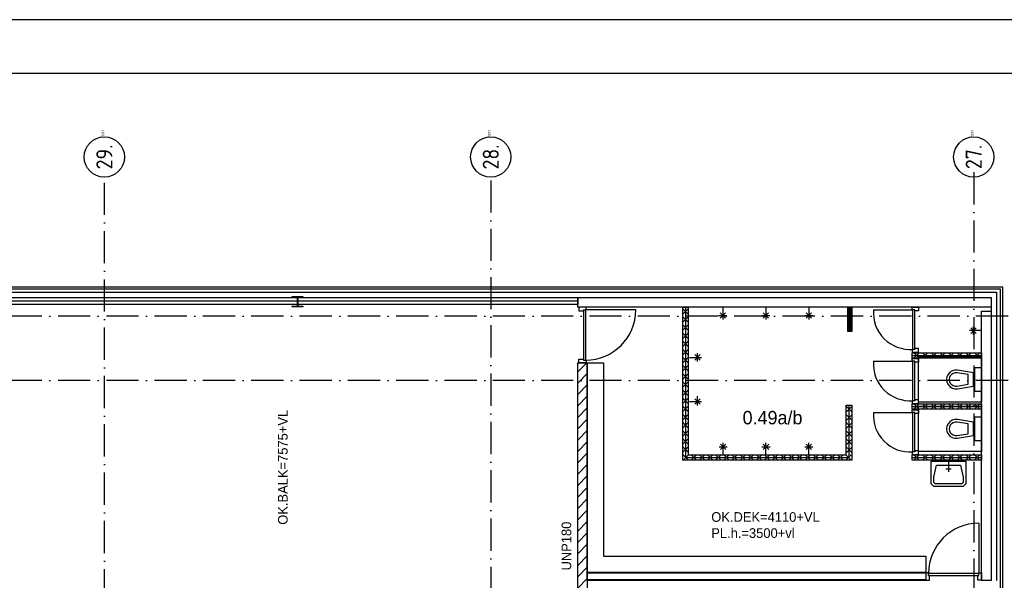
# Model space of a CAD drawing. Header units: millimetres. Extents: x -6587 to 170951, y 244 to 951952.
# Tile 64 of 102: x 66046 to 84394, y 941505 to 951952. Entities that reach past the tile are written whole.
import ezdxf
from ezdxf.enums import TextEntityAlignment as Align

# ---------------------------------------------------------------- set-up
doc = ezdxf.new("R2010")
doc.units = ezdxf.units.MM
doc.header["$LTSCALE"] = 100
doc.linetypes.add('DASHDOT', pattern=[9, 6, -1.5, 0, -1.5])
doc.layers.get('0').update_dxf_attribs({"linetype": 'CONTINUOUS'})
for name, color, linetype in [('00KAD025', 2, 'CONTINUOUS'), ('00KAD070', 5, 'CONTINUOUS'), ('AL$7----_STRAMIEN', 1, 'DASHDOT'), ('ALN-----_BLOCKNAAM', 2, 'CONTINUOUS'), ('ALXA7---_KALKZVUIL', 1, 'CONTINUOUS'), ('ALXAC---_LICHTBETON', 1, 'CONTINUOUS'), ('BOUW', 8, 'CONTINUOUS')]:
    doc.layers.add(name, color=color, linetype=linetype)
doc.styles.add('BURO-018', font='BUROFONT.shx', dxfattribs={"height": 180})
doc.styles.add('BURO-025', font='BUROFONT.shx', dxfattribs={"height": 250})
doc.styles.get("Standard").update_dxf_attribs({"font": 'iso.shx'})

# ---------------------------------------------------------------- blocks, each defined once
blk = doc.blocks.new('1011')
at = {"layer": 'AL$7----_STRAMIEN', "color": 7, "linetype": 'Continuous'}
blk.add_circle((-750, 0), 750, dxfattribs=at)
at = {"layer": 'AL$7----_STRAMIEN', "color": 3, "linetype": 'Continuous'}
blk.add_attdef('STR-NAAM', text='', height=600, rotation=360, dxfattribs=at).set_placement((-750, 0), align=Align.MIDDLE)
at = {"layer": 'ALN-----_BLOCKNAAM', "linetype": 'Continuous'}
blk.add_text('1011', height=100, dxfattribs=at).set_placement((0, 0))
blk = doc.blocks.new('HEA200')
at = {"color": 0, "linetype": 'Continuous'}
blk.add_lwpolyline([(3.25, 67, -0.41421356), (21.25, 85), (100, 85), (100, 95), (-100, 95), (-100, 85), (-21.25, 85, -0.41421356), (-3.25, 67), (-3.25, -67, -0.41421356), (-21.25, -85), (-100, -85), (-100, -95), (100, -95), (100, -85), (21.25, -85, -0.41421356), (3.25, -67)], format="xyb", close=True, dxfattribs=at)
blk = doc.blocks.new('*U46')
at = {"layer": 'ALXA7---_KALKZVUIL', "color": 0}
for p, q in [((28399, 75148), (28299, 75248)), ((28399, 75248), (28299, 75148)), ((28399, 74996), (28299, 75096)), ((28399, 75096), (28299, 74996)), ((28399, 74845), (28299, 74945)), ((28399, 74945), (28299, 74845)), ((28399, 74693), (28299, 74793)), ((28399, 74793), (28299, 74693)), ((28399, 74541), (28299, 74641)), ((28399, 74641), (28299, 74541)), ((28399, 74390), (28299, 74490)), ((28399, 74490), (28299, 74390)), ((28399, 74238), (28299, 74338)), ((28399, 74338), (28299, 74238)), ((28399, 74087), (28299, 74187)), ((28399, 74187), (28299, 74087)), ((28399, 73935), (28299, 74035)), ((28399, 74035), (28299, 73935)), ((28399, 73784), (28299, 73884)), ((28399, 73884), (28299, 73784)), ((28399, 73632), (28299, 73732)), ((28399, 73732), (28299, 73632)), ((28399, 73481), (28299, 73581)), ((28399, 73581), (28299, 73481)), ((28399, 73329), (28299, 73429)), ((28399, 73429), (28299, 73329)), ((31344, 73423), (31444, 73323)), ((31344, 73323), (31444, 73423)), ((28399, 73177), (28299, 73277)), ((28399, 73277), (28299, 73177)), ((31344, 73271), (31444, 73171)), ((31344, 73171), (31444, 73271)), ((28399, 73026), (28299, 73126)), ((28399, 73126), (28299, 73026)), ((31344, 73120), (31444, 73020)), ((31344, 73020), (31444, 73120)), ((28399, 72874), (28299, 72974)), ((28399, 72974), (28299, 72874)), ((31344, 72968), (31444, 72868)), ((31344, 72868), (31444, 72968)), ((28399, 72723), (28299, 72823)), ((28399, 72823), (28299, 72723)), ((28399, 72571), (28299, 72671)), ((28399, 72671), (28299, 72571)), ((31344, 72816), (31444, 72716)), ((31344, 72716), (31444, 72816)), ((31344, 72665), (31444, 72565)), ((31344, 72565), (31444, 72665)), ((28402, 72523), (28302, 72423)), ((28302, 72523), (28402, 72423)), ((28554, 72523), (28454, 72423)), ((28454, 72523), (28554, 72423)), ((28706, 72523), (28606, 72423)), ((28606, 72523), (28706, 72423)), ((28857, 72523), (28757, 72423)), ((28757, 72523), (28857, 72423)), ((29009, 72523), (28909, 72423)), ((28909, 72523), (29009, 72423)), ((29160, 72523), (29060, 72423)), ((29060, 72523), (29160, 72423)), ((29312, 72523), (29212, 72423)), ((29212, 72523), (29312, 72423)), ((29463, 72523), (29363, 72423)), ((29363, 72523), (29463, 72423)), ((29615, 72523), (29515, 72423)), ((29515, 72523), (29615, 72423)), ((29767, 72523), (29667, 72423)), ((29667, 72523), (29767, 72423)), ((29918, 72523), (29818, 72423)), ((29818, 72523), (29918, 72423)), ((30070, 72523), (29970, 72423)), ((29970, 72523), (30070, 72423)), ((30221, 72523), (30121, 72423)), ((30121, 72523), (30221, 72423)), ((30373, 72523), (30273, 72423)), ((30273, 72523), (30373, 72423)), ((30524, 72523), (30424, 72423)), ((30424, 72523), (30524, 72423)), ((30676, 72523), (30576, 72423)), ((30576, 72523), (30676, 72423)), ((30827, 72523), (30727, 72423)), ((30727, 72523), (30827, 72423)), ((30979, 72523), (30879, 72423)), ((30879, 72523), (30979, 72423)), ((31131, 72523), (31031, 72423)), ((31031, 72523), (31131, 72423)), ((31282, 72523), (31182, 72423)), ((31182, 72523), (31282, 72423)), ((31434, 72523), (31334, 72423)), ((31334, 72523), (31434, 72423))]:
    blk.add_line(p, q, dxfattribs=at)
blk = doc.blocks.new('*U44')
at = {"layer": 'ALXA7---_KALKZVUIL', "color": 0}
for p, q in [((28399, 75148), (28299, 75248)), ((28399, 75248), (28299, 75148)), ((28399, 74996), (28299, 75096)), ((28399, 75096), (28299, 74996)), ((28399, 74845), (28299, 74945)), ((28399, 74945), (28299, 74845)), ((28399, 74693), (28299, 74793)), ((28399, 74793), (28299, 74693)), ((28399, 74541), (28299, 74641)), ((28399, 74641), (28299, 74541)), ((28399, 74390), (28299, 74490)), ((28399, 74490), (28299, 74390)), ((28399, 74238), (28299, 74338)), ((28399, 74338), (28299, 74238)), ((28399, 74087), (28299, 74187)), ((28399, 74187), (28299, 74087)), ((28399, 73935), (28299, 74035)), ((28399, 74035), (28299, 73935)), ((28399, 73784), (28299, 73884)), ((28399, 73884), (28299, 73784)), ((28399, 73632), (28299, 73732)), ((28399, 73732), (28299, 73632)), ((28399, 73481), (28299, 73581)), ((28399, 73581), (28299, 73481)), ((28399, 73329), (28299, 73429)), ((28399, 73429), (28299, 73329)), ((31344, 73423), (31444, 73323)), ((31344, 73323), (31444, 73423)), ((28399, 73177), (28299, 73277)), ((28399, 73277), (28299, 73177)), ((31344, 73271), (31444, 73171)), ((31344, 73171), (31444, 73271)), ((28399, 73026), (28299, 73126)), ((28399, 73126), (28299, 73026)), ((31344, 73120), (31444, 73020)), ((31344, 73020), (31444, 73120)), ((28399, 72874), (28299, 72974)), ((28399, 72974), (28299, 72874)), ((31344, 72968), (31444, 72868)), ((31344, 72868), (31444, 72968)), ((28399, 72723), (28299, 72823)), ((28399, 72823), (28299, 72723)), ((28399, 72571), (28299, 72671)), ((28399, 72671), (28299, 72571)), ((31344, 72816), (31444, 72716)), ((31344, 72716), (31444, 72816)), ((31344, 72665), (31444, 72565)), ((31344, 72565), (31444, 72665)), ((28402, 72523), (28302, 72423)), ((28302, 72523), (28402, 72423)), ((28554, 72523), (28454, 72423)), ((28454, 72523), (28554, 72423)), ((28706, 72523), (28606, 72423)), ((28606, 72523), (28706, 72423)), ((28857, 72523), (28757, 72423)), ((28757, 72523), (28857, 72423)), ((29009, 72523), (28909, 72423)), ((28909, 72523), (29009, 72423)), ((29160, 72523), (29060, 72423)), ((29060, 72523), (29160, 72423)), ((29312, 72523), (29212, 72423)), ((29212, 72523), (29312, 72423)), ((29463, 72523), (29363, 72423)), ((29363, 72523), (29463, 72423)), ((29615, 72523), (29515, 72423)), ((29515, 72523), (29615, 72423)), ((29767, 72523), (29667, 72423)), ((29667, 72523), (29767, 72423)), ((29918, 72523), (29818, 72423)), ((29818, 72523), (29918, 72423)), ((30070, 72523), (29970, 72423)), ((29970, 72523), (30070, 72423)), ((30221, 72523), (30121, 72423)), ((30121, 72523), (30221, 72423)), ((30373, 72523), (30273, 72423)), ((30273, 72523), (30373, 72423)), ((30524, 72523), (30424, 72423)), ((30424, 72523), (30524, 72423)), ((30676, 72523), (30576, 72423)), ((30576, 72523), (30676, 72423)), ((30827, 72523), (30727, 72423)), ((30727, 72523), (30827, 72423)), ((30979, 72523), (30879, 72423)), ((30879, 72523), (30979, 72423)), ((31131, 72523), (31031, 72423)), ((31031, 72523), (31131, 72423)), ((31282, 72523), (31182, 72423)), ((31182, 72523), (31282, 72423)), ((31434, 72523), (31334, 72423)), ((31334, 72523), (31434, 72423))]:
    blk.add_line(p, q, dxfattribs=at)
blk = doc.blocks.new('*U39')
at = {"layer": 'ALXAC---_LICHTBETON', "color": 0}
for p, q in [((31557, 75326), (31487, 75396)), ((31557, 75396), (31487, 75326)), ((31557, 75176), (31487, 75246)), ((31557, 75246), (31487, 75176)), ((31557, 75026), (31487, 75096)), ((31557, 75096), (31487, 75026))]:
    blk.add_line(p, q, dxfattribs=at)

msp = doc.modelspace()

# ---------------------------------------------------------------- hatches: boundary and pattern name
at = {"layer": 'BOUW'}
h = msp.add_hatch(dxfattribs=at)
h.set_pattern_fill('PREFBET', color=256, style=0)
h.set_pattern_definition([(45, (50105.92, 871110.6), (-106.06602, 106.06602), [])])
h.paths.add_polyline_path([(76623.6, 945559.5), (76623.6, 935411.7), (76443.6, 935411.7), (76443.6, 945559.5)])
h = msp.add_hatch(dxfattribs=at)
h.set_pattern_fill('PREFBET', color=256, style=0)
h.set_pattern_definition([(45, (50105.92, 871110.6), (-106.06602, 106.06602), [])])
h.paths.add_polyline_path([(76623.6, 945559.5), (76623.6, 935411.7), (76443.6, 935411.7), (76443.6, 945559.5)])

# ---------------------------------------------------------------- linework, layer by layer
at = {"layer": '00KAD025', "linetype": 'Continuous'}
msp.add_line((170950.7, 951952.4), (25314.7, 951952.4), dxfattribs=at)
at = {"layer": '00KAD070', "linetype": 'Continuous'}
msp.add_line((169950.7, 950952.4), (26314.7, 950952.4), dxfattribs=at)
at = {"layer": 'AL$7----_STRAMIEN', "color": 1}
for p, q in [((67623.6, 877205.8), (67623.6, 949020.5)), ((74823.6, 948957), (74823.6, 883660.9)), ((83823.6, 949110.9), (83823.6, 935356)), ((83823.6, 949110.9), (83823.6, 935374)), ((135768.3, 946427.5), (54713.7, 946427.5)), ((135768.3, 945227.5), (54689.6, 945227.5)), ((135768.3, 945227.5), (54693, 945227.5))]:
    msp.add_line(p, q, dxfattribs=at)
at = {"layer": 'BOUW'}
for p, q in [((84363.6, 946967.5), (54793.6, 946967.5)), ((84363.6, 929148.5), (84363.6, 946967.5)), ((79149.6, 946592.5), (79149.6, 946367.5)), ((79949.6, 946592.5), (79949.6, 946367.5)), ((80749.6, 946592.5), (80749.6, 946367.5)), ((81514.6, 946592.5), (81514.6, 946142.5)), ((83967.6, 946592.5), (82767.6, 946592.5)), ((83967.6, 946592.5), (82767.6, 946592.5)), ((83967.6, 946592.5), (82767.6, 946592.5)), ((79074.6, 946442.5), (79224.6, 946442.5)), ((79099.6, 946492.5), (79199.6, 946392.5)), ((79099.6, 946392.5), (79199.6, 946492.5)), ((79874.6, 946442.5), (80024.6, 946442.5)), ((79899.6, 946492.5), (79999.6, 946392.5)), ((79899.6, 946392.5), (79999.6, 946492.5)), ((80674.6, 946442.5), (80824.6, 946442.5)), ((80699.6, 946492.5), (80799.6, 946392.5)), ((80699.6, 946392.5), (80799.6, 946492.5)), ((82688.6, 945808.5), (82688.6, 946542.5)), ((82728.6, 945808.5), (82728.6, 946542.5)), ((82728.6, 945825.5), (82728.6, 945808.5)), ((82791.6, 945825.5), (82728.6, 945825.5)), ((82791.6, 945758.5), (82791.6, 945825.5)), ((82677.6, 945808.5), (82677.6, 945758.5)), ((82728.6, 945808.5), (82677.6, 945808.5)), ((82677.6, 945758.5), (82791.6, 945758.5)), ((82677.6, 945742.5), (83967.6, 945742.5)), ((82677.6, 945742.5), (83967.6, 945742.5)), ((82677.6, 945642.5), (82677.6, 945742.5)), ((82677.6, 945642.5), (82677.6, 945742.5)), ((82677.6, 945692.5), (83967.6, 945692.5)), ((83967.6, 945642.5), (82677.6, 945642.5)), ((83967.6, 945642.5), (82677.6, 945642.5)), ((82677.6, 945586.2), (82677.6, 945636.2)), ((82677.6, 945636.2), (82791.6, 945636.2)), ((82708.2, 945742.5), (82808.2, 945642.5)), ((82808.2, 945742.5), (82708.2, 945642.5)), ((82708.2, 945742.5), (82808.2, 945642.5)), ((82791.6, 945672.5), (83967.6, 945672.5)), ((82791.6, 944822.5), (82791.6, 945672.5)), ((82791.6, 945636.2), (82791.6, 945569.2)), ((82869.5, 945742.5), (82969.5, 945642.5)), ((82969.5, 945742.5), (82869.5, 945642.5)), ((82869.5, 945742.5), (82969.5, 945642.5)), ((82969.5, 945742.5), (82869.5, 945642.5)), ((83030.7, 945742.5), (83130.7, 945642.5)), ((83130.7, 945742.5), (83030.7, 945642.5)), ((83030.7, 945742.5), (83130.7, 945642.5)), ((83130.7, 945742.5), (83030.7, 945642.5)), ((83192, 945742.5), (83292, 945642.5)), ((83292, 945742.5), (83192, 945642.5)), ((83192, 945742.5), (83292, 945642.5)), ((83292, 945742.5), (83192, 945642.5)), ((83353.2, 945742.5), (83453.2, 945642.5)), ((83453.2, 945742.5), (83353.2, 945642.5)), ((83353.2, 945742.5), (83453.2, 945642.5)), ((83453.2, 945742.5), (83353.2, 945642.5)), ((83514.5, 945742.5), (83614.5, 945642.5)), ((83614.5, 945742.5), (83514.5, 945642.5)), ((83514.5, 945742.5), (83614.5, 945642.5)), ((83614.5, 945742.5), (83514.5, 945642.5)), ((83675.7, 945742.5), (83775.7, 945642.5)), ((83775.7, 945742.5), (83675.7, 945642.5)), ((83675.7, 945742.5), (83775.7, 945642.5)), ((83775.7, 945742.5), (83675.7, 945642.5)), ((83837, 945742.5), (83937, 945642.5)), ((83937, 945742.5), (83837, 945642.5)), ((83837, 945742.5), (83937, 945642.5)), ((83937, 945742.5), (83837, 945642.5)), ((83967.6, 945742.5), (83967.6, 945642.5)), ((83967.6, 945742.5), (83967.6, 945642.5)), ((83967.6, 945672.5), (83967.6, 944822.5)), ((81954.6, 945586.2), (82688.6, 945586.2)), ((82728.6, 945586.2), (82677.6, 945586.2)), ((82688.6, 944852.2), (82688.6, 945586.2)), ((82728.6, 945569.2), (82728.6, 945586.2)), ((82728.6, 944852.2), (82728.6, 945586.2)), ((82791.6, 945569.2), (82728.6, 945569.2)), ((83392.6, 945297.5), (83392.6, 945297.5)), ((83717.6, 945338), (83512.4, 945371)), ((83817.6, 945372.5), (83520.4, 945420.3)), ((83567.6, 945422.5), (83567.6, 945422.5)), ((83717.6, 945157.1), (83717.6, 945338)), ((83817.6, 945122.5), (83817.6, 945372.5)), ((83512.4, 945124.1), (83717.6, 945157.1)), ((83520.4, 945074.8), (83817.6, 945122.5)), ((78674.4, 944760), (78674.4, 944935)), ((78524.4, 944835), (78749.4, 944835)), ((78624.4, 944785), (78724.4, 944885)), ((78724.4, 944785), (78624.4, 944885)), ((82677.6, 944852.2), (82677.6, 944802.2)), ((82728.6, 944852.2), (82677.6, 944852.2)), ((82677.6, 944802.2), (82791.6, 944802.2)), ((82677.6, 944792.5), (83967.6, 944792.5)), ((82677.6, 944792.5), (83967.6, 944792.5)), ((82677.6, 944692.5), (82677.6, 944792.5)), ((82677.6, 944692.5), (82677.6, 944792.5)), ((82677.6, 944742.5), (83967.6, 944742.5)), ((82708.2, 944792.5), (82808.2, 944692.5)), ((82808.2, 944792.5), (82708.2, 944692.5)), ((82708.2, 944792.5), (82808.2, 944692.5)), ((82808.2, 944792.5), (82708.2, 944692.5)), ((82728.6, 944869.2), (82728.6, 944852.2)), ((82791.6, 944869.2), (82728.6, 944869.2)), ((82791.6, 944802.2), (82791.6, 944869.2)), ((83967.6, 944822.5), (82791.6, 944822.5)), ((82791.6, 943902.5), (82791.6, 944752.5)), ((82791.6, 944752.5), (83967.6, 944752.5)), ((82869.5, 944792.5), (82969.5, 944692.5)), ((82969.5, 944792.5), (82869.5, 944692.5)), ((82869.5, 944792.5), (82969.5, 944692.5)), ((82969.5, 944792.5), (82869.5, 944692.5)), ((83030.7, 944792.5), (83130.7, 944692.5)), ((83130.7, 944792.5), (83030.7, 944692.5)), ((83030.7, 944792.5), (83130.7, 944692.5)), ((83130.7, 944792.5), (83030.7, 944692.5)), ((83192, 944792.5), (83292, 944692.5)), ((83292, 944792.5), (83192, 944692.5)), ((83192, 944792.5), (83292, 944692.5)), ((83292, 944792.5), (83192, 944692.5)), ((83353.2, 944792.5), (83453.2, 944692.5)), ((83453.2, 944792.5), (83353.2, 944692.5)), ((83353.2, 944792.5), (83453.2, 944692.5)), ((83453.2, 944792.5), (83353.2, 944692.5)), ((83514.5, 944792.5), (83614.5, 944692.5)), ((83614.5, 944792.5), (83514.5, 944692.5)), ((83514.5, 944792.5), (83614.5, 944692.5)), ((83614.5, 944792.5), (83514.5, 944692.5)), ((83675.7, 944792.5), (83775.7, 944692.5)), ((83775.7, 944792.5), (83675.7, 944692.5)), ((83675.7, 944792.5), (83775.7, 944692.5)), ((83775.7, 944792.5), (83675.7, 944692.5)), ((83837, 944792.5), (83937, 944692.5)), ((83937, 944792.5), (83837, 944692.5)), ((83837, 944792.5), (83937, 944692.5)), ((83937, 944792.5), (83837, 944692.5)), ((83967.6, 944792.5), (83967.6, 943892.5)), ((83967.6, 944792.5), (83967.6, 944692.5)), ((83967.6, 944792.5), (83967.6, 944692.5)), ((83967.6, 944752.5), (83967.6, 943902.5)), ((81954.6, 944632), (82688.6, 944632)), ((83967.6, 944692.5), (82677.6, 944692.5)), ((83967.6, 944692.5), (82677.6, 944692.5)), ((82677.6, 944632), (82677.6, 944682)), ((82677.6, 944682), (82791.6, 944682)), ((82728.6, 944632), (82677.6, 944632)), ((82688.6, 943898), (82688.6, 944632)), ((82728.6, 943898), (82728.6, 944632)), ((82728.6, 944615), (82728.6, 944632)), ((82791.6, 944615), (82728.6, 944615)), ((82791.6, 944682), (82791.6, 944615)), ((83392.6, 944377.5), (83392.6, 944377.5)), ((83717.6, 944418), (83512.4, 944451)), ((83817.6, 944452.5), (83520.4, 944500.3)), ((83567.6, 944502.5), (83567.6, 944502.5)), ((83717.6, 944237.1), (83717.6, 944418)), ((83817.6, 944202.5), (83817.6, 944452.5)), ((83512.4, 944204.1), (83717.6, 944237.1)), ((83520.4, 944154.8), (83817.6, 944202.5)), ((82677.6, 943898), (82677.6, 943848)), ((82728.6, 943898), (82677.6, 943898)), ((82677.6, 943848), (82791.6, 943848)), ((82677.6, 943842.5), (83967.6, 943842.5)), ((82677.6, 943842.5), (83967.6, 943842.5)), ((82677.6, 943742.5), (82677.6, 943842.5)), ((82677.6, 943742.5), (82677.6, 943842.5)), ((82708.2, 943842.5), (82808.2, 943742.5)), ((82808.2, 943842.5), (82708.2, 943742.5)), ((82708.2, 943842.5), (82808.2, 943742.5)), ((82808.2, 943842.5), (82708.2, 943742.5)), ((82728.6, 943915), (82728.6, 943898)), ((82791.6, 943915), (82728.6, 943915)), ((82791.6, 943848), (82791.6, 943915)), ((83967.6, 943902.5), (82791.6, 943902.5)), ((82869.5, 943842.5), (82969.5, 943742.5)), ((82969.5, 943842.5), (82869.5, 943742.5)), ((82869.5, 943842.5), (82969.5, 943742.5)), ((82969.5, 943842.5), (82869.5, 943742.5)), ((83030.7, 943842.5), (83130.7, 943742.5)), ((83130.7, 943842.5), (83030.7, 943742.5)), ((83030.7, 943842.5), (83130.7, 943742.5)), ((83130.7, 943842.5), (83030.7, 943742.5)), ((83192, 943842.5), (83292, 943742.5)), ((83292, 943842.5), (83192, 943742.5)), ((83192, 943842.5), (83292, 943742.5)), ((83292, 943842.5), (83192, 943742.5)), ((83353.2, 943842.5), (83453.2, 943742.5)), ((83453.2, 943842.5), (83353.2, 943742.5)), ((83353.2, 943842.5), (83453.2, 943742.5)), ((83453.2, 943842.5), (83353.2, 943742.5)), ((83514.5, 943842.5), (83614.5, 943742.5)), ((83614.5, 943842.5), (83514.5, 943742.5)), ((83514.5, 943842.5), (83614.5, 943742.5)), ((83614.5, 943842.5), (83514.5, 943742.5)), ((83675.7, 943842.5), (83775.7, 943742.5)), ((83775.7, 943842.5), (83675.7, 943742.5)), ((83675.7, 943842.5), (83775.7, 943742.5)), ((83775.7, 943842.5), (83675.7, 943742.5)), ((83837, 943842.5), (83937, 943742.5)), ((83937, 943842.5), (83837, 943742.5)), ((83837, 943842.5), (83937, 943742.5)), ((83937, 943842.5), (83837, 943742.5)), ((83967.6, 943842.5), (83967.6, 943742.5)), ((83967.6, 943842.5), (83967.6, 943742.5)), ((82677.6, 943792.5), (83967.6, 943792.5)), ((83967.6, 943742.5), (82677.6, 943742.5)), ((83967.6, 943742.5), (82677.6, 943742.5)), ((83028, 943726.2), (83678, 943726.2)), ((83028, 943426.2), (83028, 943726.2)), ((83078, 943426.2), (83128, 943651.2)), ((83128, 943651.2), (83578, 943651.2)), ((83353, 943726.2), (83353, 943526.2)), ((83578, 943651.2), (83628, 943426.2)), ((83678, 943726.2), (83678, 943426.2)), ((83403, 943576.2), (83303, 943576.2)), ((83028, 943301.2), (83028, 943426.2)), ((83078, 943251.2), (83028, 943301.2)), ((83078, 943326.2), (83078, 943426.2)), ((83103, 943301.2), (83078, 943326.2)), ((83628, 943251.2), (83078, 943251.2)), ((83603, 943301.2), (83103, 943301.2)), ((83628, 943326.2), (83603, 943301.2)), ((83628, 943426.2), (83628, 943326.2)), ((83678, 943301.2), (83628, 943251.2)), ((83678, 943426.2), (83678, 943301.2)), ((82983.6, 941595.2), (83917.6, 941595.2))]:
    msp.add_line(p, q, dxfattribs=at)
for points in [[(84222.6, 940718.7), (84363.6, 940718.7), (84363.6, 946967.5), (54768.6, 946967.5), (54768.6, 912737.5), (67303.6, 912741.7)], [(84222.6, 940758.7), (84323.6, 940758.7), (84323.6, 946927.5), (54808.6, 946927.5), (54808.6, 912777.6), (67303.6, 912781.7)], [(67423.6, 912557.5), (67423.6, 912853.5), (54884.6, 912853.5), (54884.6, 946872.5), (76443.6, 946872.5)], [(67523.6, 912557.5), (67523.6, 912953.5), (54984.6, 912953.5), (54984.6, 946772.5), (76443.6, 946772.5)], [(76443.6, 946872.5), (84247.6, 946872.5), (84247.6, 941501.7)], [(76443.6, 946772.5), (84147.6, 946772.5), (84147.6, 941501.7)], [(67523.6, 913028.5), (55059.6, 913028.5), (55059.6, 946710), (76443.6, 946710)], [(76603.1, 946592.5), (76464.1, 946592.5), (76464.1, 946525.5), (76552.1, 946525.5), (76552.1, 946542.5), (76603.1, 946542.5), (76603.1, 946592.5)], [(78454.6, 946592.5), (78454.6, 943792.4), (81499.6, 943792.4), (81499.6, 944767.5)], [(82677.6, 946592.5), (82791.6, 946592.5), (82791.6, 946525.5), (82728.6, 946525.5), (82728.6, 946542.5), (82677.6, 946542.5), (82677.6, 946592.5)], [(76552.1, 946542.5), (76552.1, 945608.5)], [(77526.1, 946542.5), (76592.1, 946542.5)], [(76592.1, 946542.5), (76592.1, 945608.5)], [(81954.6, 946542.5), (82688.6, 946542.5)], [(83867.6, 946107.4), (83767.6, 946207.4)], [(83767.6, 946107.4), (83867.6, 946207.4)], [(83817.6, 946082.4), (83817.6, 946232.4)], [(83967.6, 946157.4), (83742.6, 946157.4)], [(78524.4, 945660), (78749.4, 945660)], [(78624.4, 945610), (78724.4, 945710)], [(78724.4, 945610), (78624.4, 945710)], [(78674.4, 945585), (78674.4, 945735)], [(76603.1, 945558.5), (76464.1, 945558.5), (76464.1, 945625.5), (76552.1, 945625.5), (76552.1, 945608.5), (76603.1, 945608.5), (76603.1, 945558.5)], [(83967.6, 945022.5), (83842.6, 945022.5), (83842.6, 945472.5), (83967.6, 945472.5), (83967.6, 945022.5)], [(83967.6, 944102.5), (83842.6, 944102.5), (83842.6, 944552.5), (83967.6, 944552.5), (83967.6, 944102.5)], [(79077.9, 943991.4), (79227.9, 943991.4)], [(79102.9, 943941.4), (79202.9, 944041.4)], [(79102.9, 944041.4), (79202.9, 943941.4)], [(79152.9, 943841.4), (79152.9, 944066.4)], [(79877.9, 943991.4), (80027.9, 943991.4)], [(79902.9, 943941.4), (80002.9, 944041.4)], [(79902.9, 944041.4), (80002.9, 943941.4)], [(79952.9, 943841.4), (79952.9, 944066.4)], [(80677.9, 943991.4), (80827.9, 943991.4)], [(80702.9, 943941.4), (80802.9, 944041.4)], [(80702.9, 944041.4), (80802.9, 943941.4)], [(80752.9, 943841.4), (80752.9, 944066.4)], [(83917.6, 942569.2), (83917.6, 941635.2)], [(82933.6, 941636.7), (76623.6, 941636.7)], [(82933.6, 941646.2), (82933.6, 941507.2), (83000.6, 941507.2), (83000.6, 941595.2), (82983.6, 941595.2), (82983.6, 941646.2), (82933.6, 941646.2)], [(82983.6, 941635.2), (83917.6, 941635.2)], [(83967.6, 941646.2), (83967.6, 941507.2), (83900.6, 941507.2), (83900.6, 941595.2), (83917.6, 941595.2), (83917.6, 941646.2), (83967.6, 941646.2)], [(82933.6, 941516.7), (76623.6, 941516.7)]]:
    msp.add_lwpolyline(points, dxfattribs=at)
for points in [[(67523.6, 912966), (54997.1, 912966), (54997.1, 946772.5), (76443.6, 946772.5), (76443.6, 946647.5), (55122.1, 946647.5), (55122.1, 913091), (67523.6, 913091)], [(76443.6, 946772.5), (84147.6, 946772.5), (84147.6, 946592.5), (76443.6, 946592.5)], [(78504.6, 946592.5), (78504.6, 943842.4), (81449.6, 943842.4), (81449.6, 944767.5), (81549.6, 944767.5), (81549.6, 943742.4), (78404.6, 943742.4), (78404.6, 946592.5)], [(78504.6, 946592.5), (78504.6, 943842.4), (81449.6, 943842.4), (81449.6, 944767.5), (81549.6, 944767.5), (81549.6, 943742.4), (78404.6, 943742.4), (78404.6, 946592.5)], [(81549.6, 946592.5), (81549.6, 946142.5), (81479.6, 946142.5), (81479.6, 946592.5)], [(83967.6, 941501.7), (83967.6, 946520.6), (84147.6, 946520.6), (84147.6, 941501.7)], [(76623.6, 945559.5), (76623.6, 935411.7), (76443.6, 935411.7), (76443.6, 945559.5)], [(76623.6, 945559.5), (76623.6, 935411.7), (76443.6, 935411.7), (76443.6, 945559.5)], [(76623.6, 945559.5), (76923.6, 945559.5), (76923.6, 941951.7), (82933.6, 941951.7), (82933.6, 941651.7), (76623.6, 941651.7)], [(82933.6, 941501.7), (76623.6, 941501.7), (76623.6, 941651.7), (82933.6, 941651.7)]]:
    msp.add_lwpolyline(points, close=True, dxfattribs=at)
at = {"layer": 'BOUW', "const_width": 70}
msp.add_lwpolyline([(81514.6, 946592.5), (81514.6, 946142.5)], dxfattribs=at)
at = {"layer": 'BOUW'}
for centre, radius, start, end in [((76592.1, 946542.5), 934, 270, 0), ((82638.6, 946492.5), 685.8, 175.8145, 274.1855), ((82638.6, 945536.1), 685.8, 175.8145, 274.1855), ((83492.6, 945247.5), 175, 80.86729, 279.13271), ((83492.6, 945247.5), 125, 80.86729, 279.13271), ((82638.6, 944582), 685.8, 175.8145, 274.1855), ((83492.6, 944327.5), 175, 80.86729, 279.13271), ((83492.6, 944327.5), 125, 80.86729, 279.13271), ((83917.6, 941635.2), 934, 90, 180)]:
    msp.add_arc(centre, radius, start, end, dxfattribs=at)

# ---------------------------------------------------------------- block references
at = {"layer": 'AL$7----_STRAMIEN', "xscale": 0.5, "yscale": 0.5, "zscale": 0.5, "rotation": 90}
for p, values in [((67623.6, 949768.6), {'STR-NAAM': '29.'}), ((67623.6, 949768.6), {'STR-NAAM': '29.'}), ((74823.6, 949768.6), {'STR-NAAM': '28.'}), ((74823.6, 949768.6), {'STR-NAAM': '28.'}), ((83823.6, 949768.6), {'STR-NAAM': '27.'}), ((83823.6, 949768.6), {'STR-NAAM': '27.'})]:
    msp.add_blockref('1011', p, dxfattribs=at).add_auto_attribs(values)
at = {"layer": 'BOUW', "xscale": -1}
msp.add_blockref('HEA200', (71223.6, 946697.5), dxfattribs=at)
at = {"layer": 'BOUW'}
for name, p in [('*U46', (50105.9, 871319)), ('*U44', (50105.9, 871319)), ('*U39', (49992.8, 871156.5))]:
    msp.add_blockref(name, p, dxfattribs=at)

# ---------------------------------------------------------------- texts
at = {"layer": 'BOUW', "color": 1, "style": 'BURO-018'}
for s, p in [('OK.BALK=7575+VL', (71039.5, 942540.2)), ('UNP180', (76323.6, 941688.2))]:
    msp.add_text(s, height=180, rotation=90, dxfattribs=at).set_placement(p)
at = {"layer": 'BOUW', "style": 'BURO-025'}
msp.add_text('0.49a/b', height=250, dxfattribs=at).set_placement((79516.9, 944411.4))
at = {"layer": 'BOUW', "color": 1, "style": 'BURO-018'}
for s, p in [('OK.DEK=4110+VL', (78933.2, 942595)), ('PL.h.=3500+vl', (78933.2, 942295))]:
    msp.add_text(s, height=180, dxfattribs=at).set_placement(p)

doc.saveas('drawing.dxf')
